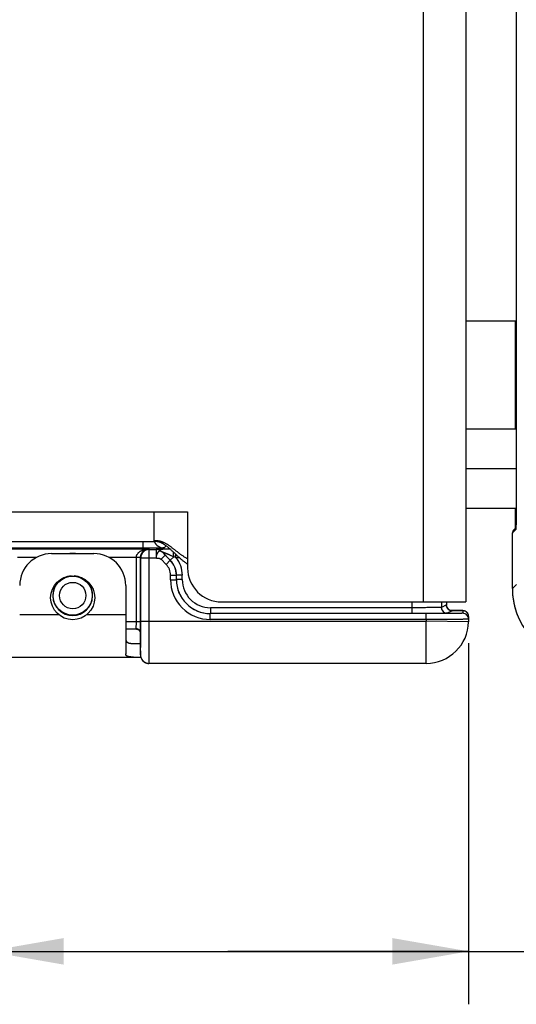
# Model space of a CAD drawing. Header units: inches. Extents: x 0 to 22, y 0 to 17.
# Tile 36 of 44: x 12.1 to 13.2, y 8.6 to 11. Entities that reach past the tile are written whole.
import ezdxf

# ---------------------------------------------------------------- set-up
doc = ezdxf.new("R2010")
doc.units = ezdxf.units.IN
doc.header["$LTSCALE"] = 1.21
doc.header["$MEASUREMENT"] = 0
doc.layers.get('0').update_dxf_attribs({"linetype": 'CONTINUOUS'})
doc.layers.add('DIMENSIONS', color=7, linetype='CONTINUOUS')
doc.styles.get("Standard").update_dxf_attribs({"font": 'txt', "width": 0.8})
doc.dimstyles.new('DIMSTYLE_1', dxfattribs={"dimtxt": 0.125, "dimasz": 0.18, "dimexe": 0.125, "dimexo": 0.0625, "dimgap": 0.0625, "dimtad": 0, "dimtih": 1, "dimtoh": 1, "dimdec": 3, "dimzin": 4, "dimdsep": 46, "dimtxsty": 'STANDARD', "dimblk": '_FILLED', "dimblk1": '_FILLED', "dimblk2": '_FILLED', "dimcen": 0.09, "dimadec": 0, "dimazin": 0, "dimtp": 0.01, "dimtm": 0.01, "dimtfac": 1, "dimtdec": 3, "dimtofl": 0, "dimtmove": 0, "dimatfit": 3, "dimldrblk": '_FILLED', "dimfxl": 1, "dimtolj": 1, "dimtzin": 4, "dimarcsym": 0})

# ---------------------------------------------------------------- blocks, each defined once
blk = doc.blocks.new('_FILLED')
at = {"color": 0, "linetype": 'BYBLOCK'}
blk.add_solid([(0, 0), (-1, 0.174), (-1, -0.174)], dxfattribs=at)
blk = doc.blocks.new('*D1')
at = {"layer": 'DIMENSIONS', "color": 2, "linetype": 'CONTINUOUS'}
for p, q in [((11.9866, 9.5359), (11.9866, 8.6417)), ((13.1218, 9.4942), (13.1218, 8.6417)), ((11.9866, 8.7667), (12.5542, 8.7667)), ((13.1218, 8.7667), (12.5542, 8.7667)), ((12.5542, 8.7667), (13.6127, 8.7667))]:
    blk.add_line(p, q, dxfattribs=at)
at = {"layer": 'DIMENSIONS', "color": 2, "linetype": 'CONTINUOUS', "xscale": 0.18, "yscale": 0.18, "zscale": 0.18, "rotation": 180}
blk.add_blockref('_FILLED', (11.9866, 8.7667), dxfattribs=at)
at = {"layer": 'DIMENSIONS', "color": 2, "linetype": 'CONTINUOUS', "xscale": 0.18, "yscale": 0.18, "zscale": 0.18}
blk.add_blockref('_FILLED', (13.1218, 8.7667), dxfattribs=at)
at = {"layer": 'DIMENSIONS', "color": 2, "linetype": 'CONTINUOUS', "insert": (13.6752, 8.8292), "char_height": 0.125, "width": 1.325, "attachment_point": 1, "line_spacing_factor": 0.9}
blk.add_mtext('1.135{\\Ftxt.shx;\\W1.000000;\\H0.125000; }[28.83]', dxfattribs=at)

msp = doc.modelspace()

# ---------------------------------------------------------------- linework, layer by layer
at = {"color": 7, "linetype": 'CONTINUOUS'}
for p, q in [((13.0149, 12.7703), (13.0149, 9.5913)), ((13.1149, 12.7703), (13.1149, 9.5913)), ((13.2336, 12.582), (13.2336, 9.7816)), ((13.1149, 10.2551), (13.2336, 10.2551)), ((13.2318, 10.2551), (13.2318, 9.9988)), ((13.2336, 9.9988), (13.1149, 9.9988)), ((13.2336, 9.9053), (13.1149, 9.9053)), ((13.2336, 9.8118), (13.1149, 9.8118)), ((13.2318, 9.8118), (13.2318, 9.7776)), ((10.4849, 9.8043), (12.4589, 9.8043)), ((12.3799, 9.7343), (12.3799, 9.8043)), ((12.4589, 9.8043), (12.4589, 9.6713)), ((13.2332, 9.7622), (13.225, 9.754)), ((13.2335, 9.7665), (13.228, 9.761)), ((13.2317, 9.767), (13.2316, 9.7661)), ((13.2316, 9.7661), (13.2316, 9.7653)), ((13.2316, 9.7653), (13.2316, 9.7647)), ((13.2318, 9.7705), (13.2317, 9.7686)), ((13.2317, 9.7686), (13.2317, 9.767)), ((13.2318, 9.7801), (13.2336, 9.7801)), ((13.2318, 9.7776), (13.2318, 9.775)), ((13.2318, 9.775), (13.2318, 9.7726)), ((13.2318, 9.7726), (13.2318, 9.7705)), ((13.2334, 9.7634), (13.2332, 9.7622)), ((13.2336, 9.7822), (13.2334, 9.7635)), ((13.2335, 9.7672), (13.2334, 9.7661)), ((13.2334, 9.7661), (13.2334, 9.7649)), ((13.2334, 9.7649), (13.2334, 9.7645)), ((13.2334, 9.7645), (13.2334, 9.7641)), ((13.2336, 9.7746), (13.2335, 9.7718)), ((13.2335, 9.7718), (13.2335, 9.769)), ((13.2335, 9.769), (13.2335, 9.7672)), ((13.2336, 9.7816), (13.2336, 9.7788)), ((13.2336, 9.7788), (13.2336, 9.7746)), ((13.225, 9.623), (13.225, 9.754)), ((12.3533, 9.718), (10.4706, 9.718)), ((10.4849, 9.7343), (12.3799, 9.7343)), ((12.0281, 9.7166), (12.3677, 9.7166)), ((12.3533, 9.7343), (12.3533, 9.718)), ((12.3677, 9.7166), (12.3685, 9.715)), ((12.3685, 9.715), (12.3845, 9.715)), ((12.3685, 9.5463), (12.3685, 9.715)), ((12.3845, 9.715), (12.3845, 9.695)), ((12.3845, 9.715), (12.3845, 9.715)), ((12.4033, 9.7189), (12.4082, 9.7238)), ((12.0578, 9.6966), (12.1029, 9.6966)), ((12.1379, 9.7053), (12.2379, 9.7053)), ((12.2729, 9.6966), (12.338, 9.6966)), ((12.348, 9.6964), (12.338, 9.6966)), ((12.348, 9.6961), (12.338, 9.6961)), ((12.338, 9.5443), (12.338, 9.6961)), ((12.348, 9.6961), (12.3485, 9.695)), ((12.348, 9.5443), (12.348, 9.6961)), ((12.3485, 9.695), (12.3845, 9.695)), ((12.3485, 9.5463), (12.3485, 9.695)), ((12.4059, 9.7017), (12.3962, 9.6919)), ((12.4081, 9.68), (12.3962, 9.6919)), ((12.418, 9.6898), (12.3986, 9.7092)), ((12.3986, 9.7092), (12.3986, 9.7092)), ((12.3986, 9.7092), (12.4059, 9.7017)), ((12.4179, 9.6898), (12.4059, 9.7017)), ((12.418, 9.6898), (12.4179, 9.6898)), ((12.4261, 9.698), (12.418, 9.6898)), ((12.4314, 9.6956), (12.4314, 9.7033)), ((12.4397, 9.6956), (12.4314, 9.6956)), ((12.4081, 9.68), (12.4179, 9.6898)), ((12.4187, 9.6544), (12.4325, 9.6544)), ((12.4187, 9.6438), (12.4187, 9.6544)), ((12.4187, 9.6438), (12.4325, 9.6438)), ((12.4326, 9.6545), (12.4325, 9.6544)), ((12.4325, 9.6438), (12.4325, 9.6544)), ((12.4325, 9.6438), (12.4326, 9.6439)), ((12.4464, 9.6545), (12.4326, 9.6545)), ((12.4326, 9.6439), (12.4326, 9.6545)), ((12.4464, 9.6439), (12.4326, 9.6439)), ((12.4464, 9.6439), (12.4464, 9.6545)), ((12.3129, 9.6303), (12.3129, 9.469)), ((13.2349, 9.6328), (13.225, 9.623)), ((12.9875, 9.5777), (12.5126, 9.5777)), ((12.5126, 9.5777), (12.5126, 9.5639)), ((12.5389, 9.5913), (13.1149, 9.5913)), ((12.9875, 9.5913), (12.9875, 9.5639)), ((13.0575, 9.5913), (13.0575, 9.5784)), ((13.0692, 9.5843), (13.0575, 9.5784)), ((13.0692, 9.5913), (13.0692, 9.5843)), ((13.0692, 9.5913), (13.0692, 9.5843)), ((13.0692, 9.5843), (13.0692, 9.5843)), ((12.0629, 9.5613), (12.1547, 9.5613)), ((12.2211, 9.5613), (12.3129, 9.5613)), ((12.5125, 9.5638), (12.5126, 9.5639)), ((13.0217, 9.5638), (12.5125, 9.5638)), ((12.5125, 9.5501), (12.5125, 9.5638)), ((12.9875, 9.5639), (12.5126, 9.5639)), ((13.0217, 9.5501), (13.0217, 9.5638)), ((13.0829, 9.5705), (13.0712, 9.5646)), ((13.0914, 9.5712), (13.0784, 9.5713)), ((13.0814, 9.5706), (13.0829, 9.5705)), ((13.0982, 9.5711), (13.0914, 9.5712)), ((13.1019, 9.571), (13.0982, 9.5711)), ((13.104, 9.5709), (13.1019, 9.571)), ((13.1051, 9.5709), (13.104, 9.5709)), ((13.1061, 9.5709), (13.1051, 9.5709)), ((13.1067, 9.5709), (13.1061, 9.5709)), ((13.1071, 9.5708), (13.1067, 9.5709)), ((13.1075, 9.5708), (13.1071, 9.5708)), ((13.1078, 9.5708), (13.1075, 9.5708)), ((13.1083, 9.5708), (13.1078, 9.5708)), ((13.108, 9.5707), (13.1079, 9.5646)), ((13.1218, 9.5567), (13.1216, 9.5445)), ((12.348, 9.5443), (12.3129, 9.5443)), ((12.3382, 9.5273), (12.3129, 9.5273)), ((12.3378, 9.5277), (12.338, 9.5443)), ((12.3478, 9.518), (12.348, 9.5443)), ((12.3485, 9.5463), (13.0216, 9.5463)), ((13.0217, 9.5501), (12.5125, 9.5501)), ((13.0217, 9.5501), (13.0216, 9.5463)), ((13.1216, 9.5445), (13.0216, 9.5463)), ((13.0216, 9.4463), (13.0216, 9.5463)), ((12.3475, 9.52), (12.3476, 9.5195)), ((12.3476, 9.5195), (12.3477, 9.519)), ((12.3478, 9.5185), (12.3478, 9.5181)), ((12.3478, 9.5181), (12.3478, 9.5179)), ((12.3478, 9.4763), (12.3478, 9.518)), ((12.3478, 9.5179), (12.3478, 9.518)), ((12.3311, 9.4933), (12.3478, 9.4933)), ((11.2219, 9.4613), (12.3484, 9.4613)), ((12.3478, 9.4763), (12.3478, 9.4763)), ((12.3478, 9.4763), (12.3478, 9.4763)), ((12.3478, 9.4763), (12.3478, 9.4663)), ((12.3478, 9.4717), (12.3478, 9.4711)), ((12.3478, 9.4702), (12.3478, 9.4672)), ((12.3478, 9.4672), (12.3478, 9.4665)), ((12.3478, 9.4665), (12.3478, 9.466)), ((13.0216, 9.4463), (12.3678, 9.4463))]:
    msp.add_line(p, q, dxfattribs=at)
for points in [[(13.2334, 9.7641), (13.2334, 9.7638), (13.2334, 9.7637), (13.2334, 9.7636), (13.2334, 9.7636), (13.2334, 9.7635), (13.2334, 9.7635), (13.2334, 9.7635)], [(13.225, 9.623), (13.2252, 9.6162), (13.2256, 9.6091), (13.2263, 9.6021), (13.2273, 9.5951), (13.2286, 9.5882), (13.2302, 9.5814), (13.2321, 9.5746), (13.2342, 9.5679), (13.2366, 9.5613)], [(13.0814, 9.5706), (13.0814, 9.5706), (13.0813, 9.5706), (13.0813, 9.5706), (13.0813, 9.5706), (13.0812, 9.5706), (13.0811, 9.5706), (13.081, 9.5707), (13.0808, 9.5707), (13.0806, 9.5707), (13.0804, 9.5707), (13.0802, 9.5708), (13.0799, 9.5709), (13.0796, 9.5709), (13.0793, 9.571), (13.0789, 9.5711), (13.0785, 9.5713), (13.078, 9.5714), (13.0775, 9.5716), (13.077, 9.5718), (13.0765, 9.5721), (13.076, 9.5724), (13.0755, 9.5727), (13.0749, 9.5731), (13.0744, 9.5735), (13.0738, 9.5739), (13.0733, 9.5744), (13.0728, 9.575), (13.0722, 9.5756), (13.0717, 9.5763), (13.0713, 9.577), (13.0708, 9.5777), (13.0704, 9.5786), (13.0701, 9.5794), (13.0697, 9.5804), (13.0695, 9.5813), (13.0693, 9.5824), (13.0692, 9.5834), (13.0692, 9.5843)], [(13.1218, 9.5567), (13.1218, 9.5575), (13.1217, 9.5586), (13.1215, 9.5596), (13.1213, 9.5606), (13.121, 9.5616), (13.1206, 9.5625), (13.1202, 9.5634), (13.1197, 9.5642), (13.1192, 9.5649), (13.1187, 9.5656), (13.1182, 9.5663), (13.1176, 9.5668), (13.117, 9.5674), (13.1165, 9.5678), (13.1159, 9.5683), (13.1153, 9.5686), (13.1147, 9.569), (13.1142, 9.5693), (13.1136, 9.5695), (13.1131, 9.5698), (13.1126, 9.5699), (13.1121, 9.5701), (13.1117, 9.5702), (13.1113, 9.5703), (13.111, 9.5704), (13.1107, 9.5705), (13.1104, 9.5705), (13.1101, 9.5706), (13.1099, 9.5706), (13.1097, 9.5706), (13.1094, 9.5707), (13.1093, 9.5707), (13.1091, 9.5707), (13.1089, 9.5707), (13.1088, 9.5707), (13.1086, 9.5707), (13.1084, 9.5708), (13.1083, 9.5708)], [(12.3382, 9.5273), (12.3387, 9.5273), (12.3395, 9.5272), (12.3402, 9.5271)], [(12.3402, 9.5271), (12.341, 9.5268), (12.3418, 9.5266), (12.3425, 9.5262), (12.3432, 9.5258), (12.3439, 9.5254), (12.3445, 9.5249), (12.3451, 9.5243), (12.3457, 9.5237), (12.3462, 9.5231), (12.3466, 9.5224), (12.3469, 9.5218), (12.3472, 9.5212), (12.3474, 9.5206), (12.3475, 9.52)], [(12.341, 9.5269), (12.3417, 9.5266), (12.3425, 9.5263), (12.3432, 9.5259), (12.3439, 9.5254), (12.3445, 9.5249), (12.3451, 9.5244), (12.3456, 9.5238), (12.3461, 9.5231), (12.3465, 9.5225), (12.3469, 9.5218), (12.3471, 9.5212), (12.3474, 9.5206), (12.3475, 9.52)], [(12.3477, 9.519), (12.3478, 9.5185), (12.3478, 9.5181)], [(12.3478, 9.4763), (12.3478, 9.4733), (12.3478, 9.473)], [(12.3478, 9.473), (12.3478, 9.4723), (12.3478, 9.4717)], [(12.3478, 9.4711), (12.3478, 9.4708), (12.3478, 9.4702)], [(12.3478, 9.466), (12.3478, 9.4659), (12.3478, 9.4657), (12.3478, 9.4656), (12.3478, 9.4654), (12.3478, 9.4653), (12.3478, 9.4651), (12.3478, 9.4649), (12.3479, 9.4647), (12.3479, 9.4645), (12.3479, 9.4643), (12.3479, 9.4641), (12.3479, 9.4639), (12.348, 9.4637), (12.348, 9.4634), (12.348, 9.4632), (12.3481, 9.463), (12.3481, 9.4627), (12.3482, 9.4625), (12.3482, 9.4622), (12.3483, 9.462), (12.3483, 9.4617), (12.3484, 9.4614), (12.3485, 9.4611), (12.3485, 9.4608), (12.3486, 9.4605), (12.3487, 9.4602), (12.3488, 9.4599), (12.3489, 9.4596), (12.3491, 9.4593), (12.3492, 9.4589), (12.3493, 9.4586), (12.3495, 9.4583), (12.3496, 9.4579), (12.3498, 9.4576), (12.35, 9.4572), (12.3502, 9.4569), (12.3503, 9.4565), (12.3506, 9.4561), (12.3508, 9.4558), (12.351, 9.4554), (12.3513, 9.455), (12.3515, 9.4546), (12.3518, 9.4543), (12.3521, 9.4539), (12.3524, 9.4535), (12.3527, 9.4531), (12.353, 9.4528), (12.3534, 9.4524), (12.3538, 9.452), (12.3541, 9.4517), (12.3545, 9.4513), (12.355, 9.4509), (12.3554, 9.4506), (12.3559, 9.4502), (12.3563, 9.4499), (12.3568, 9.4495), (12.3574, 9.4492), (12.3579, 9.4489), (12.3585, 9.4486), (12.3591, 9.4483), (12.3597, 9.448), (12.3603, 9.4477), (12.361, 9.4475), (12.3616, 9.4472), (12.3623, 9.447), (12.3631, 9.4468), (12.3638, 9.4467), (12.3646, 9.4465), (12.3653, 9.4464), (12.3661, 9.4463), (12.367, 9.4463), (12.3678, 9.4463)]]:
    msp.add_lwpolyline(points, dxfattribs=at)
for centre, radius in [((12.1879, 9.6013), 0.052), ((12.1879, 9.6063), 0.0462), ((12.1879, 9.6063), 0.0312)]:
    msp.add_circle(centre, radius, dxfattribs=at)
for centre, radius, start, end in [((13.235, 9.754), 0.01, 135.0017, 180.0198), ((13.2432, 9.7622), 0.01, 171.6103, 180.0169), ((12.3685, 9.695), 0.02, 90.0067, 179.9858), ((12.4033, 9.7439), 0.025, 202.6478, 269.9787), ((12.3845, 9.695), 0.02, 45.0075, 89.9925), ((12.3845, 9.695), 0.02, 45.0075, 89.9925), ((12.1379, 9.6303), 0.075, 90, 180), ((12.1879, 9.6488), 0.0569, 83.0612, 96.9371), ((12.2379, 9.6303), 0.075, 0, 90), ((12.365, 9.6961), 0.027, 178.9539, 180.0549), ((12.3827, 9.6545), 0.05, 359.9976, 45.0024), ((11.8122, 8.3117), 1.5162, 65.8955, 66.112), ((12.3827, 9.6545), 0.0638, 0.0001, 40.1891), ((12.3825, 9.6544), 0.0362, 0.0025, 44.9975), ((12.3825, 9.6544), 0.05, 0.0019, 44.9981), ((12.5389, 9.6713), 0.08, 180, 270), ((12.1879, 9.6063), 0.047, 94.1661, 85.8339), ((12.5125, 9.6438), 0.0938, 180.0021, 270.0055), ((12.5125, 9.6438), 0.08, 180.0012, 270.0088), ((12.5126, 9.6439), 0.08, 180.0028, 270.0021), ((12.5126, 9.6439), 0.0662, 180.0021, 270.0055), ((13.3951, 9.623), 0.17, 180.001, 184.6582), ((13.395, 9.6229), 0.17, 184.656, 267.7163), ((13.0712, 9.5784), 0.0138, 180.0068, 269.9858), ((13.0829, 9.5843), 0.0138, 180.0068, 269.9858), ((13.0778, 9.4895), 0.0812, 87.4964, 87.6691), ((13.1079, 9.5508), 0.0138, 359.0013, 90.0012), ((13.108, 9.5569), 0.0138, 359, 90.0003), ((13.0216, 9.5463), 0.1, 270, 359), ((12.3383, 9.518), 0.00948, 0.1065, 0.2714), ((12.3678, 9.4663), 0.02, 180.0012, 269.9976)]:
    msp.add_arc(centre, radius, start, end, dxfattribs=at)
for points, knots in [([(13.2334, 9.7635), (13.2334, 9.7635), (13.2334, 9.7634), (13.2334, 9.7634), (13.2334, 9.7634)], [0, 0, 0, 0, 0.251504, 1, 1, 1, 1]), ([(12.338, 9.6966), (12.338, 9.6968), (12.338, 9.6972), (12.338, 9.6976), (12.3381, 9.698), (12.3381, 9.6983), (12.3382, 9.6988), (12.3383, 9.6993), (12.3385, 9.7), (12.3387, 9.7006), (12.3389, 9.7013), (12.3393, 9.7021), (12.3397, 9.7029), (12.3401, 9.7037), (12.3408, 9.7048), (12.3417, 9.706), (12.3428, 9.7073), (12.3437, 9.7081), (12.3447, 9.709), (12.3456, 9.7097), (12.3466, 9.7104), (12.348, 9.7113), (12.3497, 9.7123), (12.3515, 9.7132), (12.353, 9.7138), (12.3544, 9.7143), (12.3563, 9.7149), (12.3585, 9.7155), (12.3608, 9.716), (12.3631, 9.7163), (12.3654, 9.7165), (12.3669, 9.7166), (12.3677, 9.7166)], [0, 0, 0, 0, 0.01768, 0.026516, 0.035343, 0.04416, 0.052963, 0.070524, 0.088012, 0.105413, 0.122716, 0.139915, 0.173974, 0.190838, 0.207591, 0.273495, 0.305878, 0.337905, 0.369616, 0.40105, 0.432235, 0.463192, 0.524494, 0.585151, 0.615286, 0.645303, 0.705023, 0.764414, 0.823553, 0.882497, 0.94129, 1, 1, 1, 1]), ([(12.348, 9.6961), (12.348, 9.6962), (12.348, 9.6964), (12.348, 9.6968), (12.348, 9.6971), (12.348, 9.6976), (12.3481, 9.6981), (12.3482, 9.6988), (12.3483, 9.6995), (12.3484, 9.7004), (12.3487, 9.7014), (12.3491, 9.7027), (12.3495, 9.7038), (12.35, 9.7049), (12.3507, 9.7063), (12.3515, 9.7075), (12.3523, 9.7087), (12.3531, 9.7097), (12.3542, 9.7109), (12.3554, 9.7119), (12.3564, 9.7127), (12.3573, 9.7133), (12.3586, 9.7141), (12.36, 9.7148), (12.3616, 9.7154), (12.3631, 9.7159), (12.3646, 9.7163), (12.3662, 9.7165), (12.3672, 9.7166), (12.3677, 9.7166)], [0, 0, 0, 0, 0.011075, 0.022125, 0.033201, 0.044288, 0.066365, 0.08829, 0.11001, 0.131484, 0.17357, 0.21439, 0.25387, 0.291977, 0.328749, 0.39858, 0.431871, 0.464186, 0.526167, 0.585183, 0.613768, 0.641799, 0.696385, 0.749357, 0.801037, 0.851688, 0.901571, 0.950948, 1, 1, 1, 1]), ([(12.4033, 9.7189), (12.4033, 9.7189), (12.4033, 9.7189), (12.4033, 9.7189), (12.4032, 9.7188), (12.4032, 9.7188), (12.4032, 9.7188), (12.4031, 9.7188), (12.403, 9.7188), (12.4028, 9.7188), (12.4026, 9.7188), (12.4024, 9.7187), (12.4022, 9.7187), (12.4019, 9.7187), (12.4015, 9.7187), (12.4009, 9.7186), (12.4001, 9.7186), (12.3992, 9.7185), (12.3982, 9.7185), (12.3971, 9.7185), (12.3959, 9.7184), (12.3946, 9.7184), (12.3931, 9.7184), (12.3911, 9.7183), (12.3883, 9.7183), (12.3846, 9.7182), (12.3807, 9.7182), (12.3766, 9.7181), (12.3722, 9.7181), (12.3676, 9.7181), (12.3629, 9.718), (12.3581, 9.718), (12.3549, 9.718), (12.3533, 9.718)], [0, 0, 0, 0, 0.000355, 0.000837, 0.001454, 0.002211, 0.00311, 0.004152, 0.006668, 0.009762, 0.013433, 0.017681, 0.022505, 0.027903, 0.033872, 0.047512, 0.06339, 0.081467, 0.101705, 0.124063, 0.148482, 0.174902, 0.203262, 0.233501, 0.299324, 0.371734, 0.450068, 0.533575, 0.621477, 0.712943, 0.807113, 0.9031, 1, 1, 1, 1]), ([(12.4589, 9.6928), (12.4569, 9.6939), (12.4531, 9.6962), (12.4475, 9.6998), (12.4422, 9.7036), (12.4372, 9.7074), (12.4331, 9.7106), (12.4299, 9.7131), (12.4276, 9.715), (12.4252, 9.7168), (12.4229, 9.7186), (12.4206, 9.7203), (12.4184, 9.722), (12.4161, 9.7236), (12.4138, 9.7252), (12.4116, 9.7266), (12.4093, 9.728), (12.407, 9.7293), (12.4047, 9.7305), (12.4024, 9.7316), (12.4001, 9.7326), (12.3977, 9.7334), (12.3953, 9.7341), (12.3929, 9.7347), (12.3904, 9.7351), (12.3878, 9.7354), (12.3852, 9.7355), (12.3826, 9.7354), (12.3808, 9.7353), (12.3799, 9.7351)], [0, 0, 0, 0, 0.074082, 0.146424, 0.217128, 0.286217, 0.353657, 0.386738, 0.419378, 0.451567, 0.483295, 0.514555, 0.545342, 0.575655, 0.605497, 0.634881, 0.663823, 0.692354, 0.72051, 0.748344, 0.77592, 0.803318, 0.830632, 0.857973, 0.885468, 0.913259, 0.941499, 0.970355, 1, 1, 1, 1]), ([(12.4589, 9.6803), (12.4569, 9.6817), (12.453, 9.6845), (12.4473, 9.6889), (12.442, 9.6935), (12.437, 9.6981), (12.4329, 9.7019), (12.4297, 9.7049), (12.4274, 9.7072), (12.4251, 9.7093), (12.4228, 9.7115), (12.4205, 9.7136), (12.4183, 9.7156), (12.416, 9.7176), (12.4138, 9.7195), (12.4115, 9.7213), (12.4093, 9.7231), (12.407, 9.7247), (12.404, 9.7267), (12.4009, 9.7286), (12.3978, 9.7302), (12.3954, 9.7312), (12.3929, 9.7321), (12.3904, 9.7329), (12.3879, 9.7335), (12.3853, 9.7339), (12.3826, 9.7342), (12.3808, 9.7343), (12.3799, 9.7343)], [0, 0, 0, 0, 0.075003, 0.148303, 0.21998, 0.290035, 0.358413, 0.391945, 0.42502, 0.457625, 0.489745, 0.521369, 0.552485, 0.583087, 0.613172, 0.642743, 0.671809, 0.700388, 0.728507, 0.783521, 0.810545, 0.837344, 0.864018, 0.890677, 0.917454, 0.944493, 0.971951, 1, 1, 1, 1]), ([(12.4183, 9.7156), (12.4172, 9.7156), (12.4152, 9.7156), (12.4122, 9.7156), (12.4093, 9.7155), (12.4064, 9.7155), (12.4036, 9.7155), (12.4009, 9.7155), (12.3983, 9.7154), (12.3962, 9.7154), (12.3946, 9.7154), (12.3934, 9.7154), (12.3923, 9.7154), (12.3913, 9.7153), (12.3903, 9.7153), (12.3894, 9.7153), (12.3885, 9.7153), (12.3877, 9.7152), (12.387, 9.7152), (12.3865, 9.7152), (12.3861, 9.7152), (12.3858, 9.7152), (12.3856, 9.7152), (12.3854, 9.7151), (12.3852, 9.7151), (12.385, 9.7151), (12.3849, 9.7151), (12.3847, 9.7151), (12.3847, 9.7151), (12.3846, 9.7151), (12.3846, 9.7151), (12.3845, 9.7151), (12.3845, 9.7151), (12.3845, 9.715), (12.3845, 9.715), (12.3845, 9.715)], [0, 0, 0, 0, 0.090197, 0.179184, 0.266669, 0.352296, 0.435656, 0.51632, 0.593718, 0.667155, 0.702188, 0.735975, 0.768372, 0.799229, 0.828405, 0.85577, 0.881215, 0.904611, 0.925798, 0.944597, 0.953037, 0.960806, 0.967887, 0.974265, 0.979947, 0.984938, 0.989237, 0.992837, 0.995724, 0.996894, 0.997881, 0.998681, 0.999296, 0.999728, 1, 1, 1, 1]), ([(12.3986, 9.7092), (12.3986, 9.7092), (12.3984, 9.7093), (12.3981, 9.7096), (12.3977, 9.7099), (12.3971, 9.7103), (12.3965, 9.7106), (12.396, 9.7108), (12.3956, 9.7109), (12.3952, 9.711), (12.3949, 9.7111), (12.3945, 9.7112), (12.394, 9.7112), (12.3933, 9.7112), (12.3927, 9.7111), (12.3921, 9.7109), (12.3915, 9.7106), (12.391, 9.7103), (12.3904, 9.7099), (12.3898, 9.7094), (12.3893, 9.7089), (12.3888, 9.7084), (12.3883, 9.7078), (12.3878, 9.7071), (12.3874, 9.7064), (12.387, 9.7056), (12.3866, 9.7048), (12.3862, 9.7039), (12.3859, 9.703), (12.3856, 9.7021), (12.3853, 9.7012), (12.385, 9.7002), (12.3848, 9.6992), (12.3847, 9.6981), (12.3845, 9.6968), (12.3845, 9.6957), (12.3845, 9.695)], [0, 0, 0, 0, 0.01074, 0.02216, 0.046662, 0.072758, 0.099704, 0.126791, 0.140186, 0.153385, 0.166326, 0.178987, 0.203662, 0.227856, 0.251979, 0.276388, 0.301372, 0.327157, 0.353884, 0.38162, 0.410408, 0.440275, 0.471239, 0.503308, 0.536484, 0.570751, 0.606074, 0.642406, 0.67969, 0.71786, 0.756845, 0.796529, 0.836747, 0.877344, 0.918172, 1, 1, 1, 1]), ([(12.3845, 9.695), (12.385, 9.695), (12.3861, 9.695), (12.3877, 9.6949), (12.3893, 9.6947), (12.3908, 9.6945), (12.3921, 9.6942), (12.3931, 9.6939), (12.3938, 9.6936), (12.3944, 9.6933), (12.3951, 9.6929), (12.3957, 9.6925), (12.396, 9.6921), (12.3962, 9.6919)], [0, 0, 0, 0, 0.127236, 0.256468, 0.385686, 0.513203, 0.637904, 0.699112, 0.75963, 0.819637, 0.879416, 0.939365, 1, 1, 1, 1]), ([(12.4261, 9.698), (12.4255, 9.6982), (12.4241, 9.6988), (12.4222, 9.6996), (12.4202, 9.7004), (12.4182, 9.7013), (12.4162, 9.7021), (12.4143, 9.7029), (12.4123, 9.7037), (12.4107, 9.7044), (12.4094, 9.7049), (12.4085, 9.7053), (12.4076, 9.7057), (12.4066, 9.706), (12.4057, 9.7064), (12.4048, 9.7068), (12.404, 9.7071), (12.4031, 9.7075), (12.4024, 9.7078), (12.4019, 9.708), (12.4015, 9.7081), (12.4011, 9.7083), (12.4008, 9.7084), (12.4004, 9.7085), (12.4001, 9.7087), (12.3998, 9.7088), (12.3995, 9.7089), (12.3993, 9.709), (12.3991, 9.7091), (12.3989, 9.7091), (12.3988, 9.7091), (12.3988, 9.7092), (12.3987, 9.7092), (12.3987, 9.7092), (12.3987, 9.7092), (12.3987, 9.7092), (12.3987, 9.7092), (12.3987, 9.7092), (12.3987, 9.7092), (12.3986, 9.7092), (12.3986, 9.7092), (12.3986, 9.7092), (12.3986, 9.7092), (12.3986, 9.7092), (12.3986, 9.7092)], [0, 0, 0, 0, 0.072788, 0.145424, 0.217848, 0.29, 0.361802, 0.433152, 0.503924, 0.573948, 0.608603, 0.642967, 0.676992, 0.710625, 0.743788, 0.776384, 0.808274, 0.839285, 0.869194, 0.883647, 0.897707, 0.911319, 0.924408, 0.936886, 0.948647, 0.959557, 0.969458, 0.978245, 0.985791, 0.991906, 0.994361, 0.995427, 0.996383, 0.997225, 0.997953, 0.998567, 0.999065, 0.999449, 0.999599, 0.999721, 0.999817, 0.999891, 0.999947, 1, 1, 1, 1]), ([(12.4261, 9.698), (12.4261, 9.6989), (12.4261, 9.7009), (12.426, 9.7033), (12.4259, 9.7051), (12.4258, 9.7064), (12.4257, 9.7077), (12.4256, 9.7085), (12.4255, 9.7089)], [0, 0, 0, 0, 0.272373, 0.533708, 0.658373, 0.778087, 0.892176, 1, 1, 1, 1]), ([(13.0575, 9.5784), (13.0575, 9.5784), (13.0575, 9.5784), (13.0574, 9.5784), (13.0574, 9.5784), (13.0574, 9.5784), (13.0573, 9.5784), (13.0573, 9.5784), (13.0572, 9.5784), (13.057, 9.5783), (13.0568, 9.5783), (13.0565, 9.5783), (13.0562, 9.5783), (13.0559, 9.5783), (13.0555, 9.5783), (13.0551, 9.5782), (13.0547, 9.5782), (13.054, 9.5782), (13.053, 9.5782), (13.0517, 9.5781), (13.0503, 9.5781), (13.0488, 9.5781), (13.0471, 9.578), (13.0452, 9.578), (13.0432, 9.578), (13.0411, 9.578), (13.0389, 9.5779), (13.0356, 9.5779), (13.0313, 9.5779), (13.0259, 9.5778), (13.02, 9.5778), (13.0139, 9.5777), (13.0075, 9.5777), (13.0009, 9.5777), (12.9942, 9.5777), (12.9897, 9.5777), (12.9875, 9.5777)], [0, 0, 0, 0, 0.00014, 0.000313, 0.000763, 0.001357, 0.002094, 0.002977, 0.004005, 0.006499, 0.009575, 0.013233, 0.017471, 0.022286, 0.027677, 0.033639, 0.040171, 0.047267, 0.063138, 0.081214, 0.101454, 0.12381, 0.148229, 0.174654, 0.203024, 0.233271, 0.265323, 0.299106, 0.371542, 0.449896, 0.533431, 0.62136, 0.712855, 0.807054, 0.90307, 1, 1, 1, 1]), ([(13.0712, 9.5646), (13.0712, 9.5646), (13.0712, 9.5646), (13.0712, 9.5646), (13.0712, 9.5646), (13.0711, 9.5646), (13.0711, 9.5646), (13.071, 9.5646), (13.0709, 9.5646), (13.0707, 9.5646), (13.0704, 9.5645), (13.0701, 9.5645), (13.0698, 9.5645), (13.0694, 9.5645), (13.0689, 9.5645), (13.0684, 9.5645), (13.0679, 9.5644), (13.0671, 9.5644), (13.0659, 9.5644), (13.0644, 9.5644), (13.0627, 9.5643), (13.0608, 9.5643), (13.0588, 9.5643), (13.0566, 9.5642), (13.0542, 9.5642), (13.0517, 9.5642), (13.049, 9.5641), (13.0451, 9.5641), (13.04, 9.5641), (13.0334, 9.564), (13.0264, 9.564), (13.0191, 9.564), (13.0115, 9.5639), (13.0036, 9.5639), (12.9956, 9.5639), (12.9902, 9.5639), (12.9875, 9.5639)], [0, 0, 0, 0, 0.000135, 0.000305, 0.00075, 0.00134, 0.002074, 0.002954, 0.00398, 0.00647, 0.009543, 0.013199, 0.017435, 0.022249, 0.027638, 0.0336, 0.04013, 0.047226, 0.063095, 0.081171, 0.101412, 0.123767, 0.148186, 0.174614, 0.202984, 0.233231, 0.265286, 0.299071, 0.371509, 0.449868, 0.533407, 0.62134, 0.71284, 0.807044, 0.903066, 1, 1, 1, 1]), ([(13.1079, 9.5646), (13.1079, 9.5646), (13.1079, 9.5646), (13.1079, 9.5646), (13.1079, 9.5646), (13.1079, 9.5646), (13.1079, 9.5646), (13.1078, 9.5646), (13.1078, 9.5646), (13.1078, 9.5646), (13.1077, 9.5645), (13.1075, 9.5645), (13.1073, 9.5645), (13.107, 9.5645), (13.1066, 9.5645), (13.1062, 9.5645), (13.1058, 9.5644), (13.1053, 9.5644), (13.1048, 9.5644), (13.1042, 9.5644), (13.1036, 9.5644), (13.1026, 9.5643), (13.1013, 9.5643), (13.0996, 9.5643), (13.0977, 9.5642), (13.0956, 9.5642), (13.0933, 9.5642), (13.0909, 9.5641), (13.0883, 9.5641), (13.0855, 9.5641), (13.0826, 9.5641), (13.0795, 9.564), (13.0752, 9.564), (13.0694, 9.564), (13.0622, 9.5639), (13.0546, 9.5639), (13.0466, 9.5639), (13.0384, 9.5639), (13.0301, 9.5638), (13.0245, 9.5638), (13.0217, 9.5638)], [0, 0, 0, 0, 0.000132, 0.000241, 0.000384, 0.000563, 0.000777, 0.001029, 0.001317, 0.002004, 0.002841, 0.00496, 0.007677, 0.01099, 0.014898, 0.019398, 0.024488, 0.030165, 0.036426, 0.043267, 0.050684, 0.058672, 0.076343, 0.09624, 0.118312, 0.142506, 0.168767, 0.197028, 0.227222, 0.259278, 0.293118, 0.328658, 0.365816, 0.44462, 0.528769, 0.617453, 0.709821, 0.804981, 0.902019, 1, 1, 1, 1]), ([(13.1217, 9.5506), (13.1217, 9.5506), (13.1217, 9.5506), (13.1217, 9.5506), (13.1217, 9.5506), (13.1217, 9.5506), (13.1217, 9.5506), (13.1217, 9.5506), (13.1216, 9.5506), (13.1216, 9.5505), (13.1216, 9.5505), (13.1215, 9.5505), (13.1214, 9.5505), (13.1213, 9.5505), (13.1212, 9.5505), (13.1211, 9.5505), (13.1209, 9.5505), (13.1206, 9.5505), (13.1202, 9.5505), (13.1198, 9.5504), (13.1192, 9.5504), (13.1187, 9.5504), (13.1181, 9.5504), (13.1174, 9.5504), (13.1166, 9.5504), (13.1155, 9.5503), (13.114, 9.5503), (13.112, 9.5503), (13.1098, 9.5503), (13.1074, 9.5502), (13.1048, 9.5502), (13.1019, 9.5502), (13.0989, 9.5502), (13.0957, 9.5501), (13.0923, 9.5501), (13.0888, 9.5501), (13.0837, 9.5501), (13.0771, 9.5501), (13.0687, 9.55), (13.0598, 9.55), (13.0506, 9.55), (13.0411, 9.55), (13.0314, 9.55), (13.0249, 9.5501), (13.0217, 9.5501)], [0, 0, 0, 0, 0.00005, 0.000083, 0.000124, 0.000229, 0.00037, 0.000546, 0.000758, 0.001008, 0.001295, 0.00198, 0.002814, 0.003797, 0.00493, 0.006212, 0.007644, 0.010954, 0.014859, 0.019358, 0.024446, 0.030121, 0.036381, 0.04322, 0.050636, 0.058623, 0.076293, 0.096187, 0.118257, 0.142452, 0.168711, 0.196972, 0.227168, 0.259224, 0.293064, 0.328607, 0.365766, 0.444574, 0.528729, 0.617421, 0.709796, 0.804964, 0.90201, 1, 1, 1, 1]), ([(13.0784, 9.5713), (13.0796, 9.5713), (13.0818, 9.5712), (13.085, 9.5712), (13.088, 9.5712), (13.0909, 9.5712), (13.0935, 9.5711), (13.096, 9.5711), (13.0982, 9.5711), (13.1002, 9.571), (13.1018, 9.571), (13.1029, 9.571), (13.1036, 9.5709), (13.1043, 9.5709), (13.105, 9.5709), (13.1055, 9.5709), (13.1061, 9.5709), (13.1065, 9.5708), (13.1069, 9.5708), (13.1072, 9.5708), (13.1075, 9.5708), (13.1077, 9.5708), (13.1078, 9.5708), (13.1078, 9.5708), (13.1079, 9.5707), (13.1079, 9.5707), (13.108, 9.5707), (13.108, 9.5707), (13.108, 9.5707), (13.108, 9.5707), (13.108, 9.5707), (13.108, 9.5707), (13.108, 9.5707)], [0, 0, 0, 0, 0.11447, 0.223167, 0.32578, 0.422007, 0.511586, 0.594257, 0.669778, 0.737943, 0.798554, 0.82597, 0.851435, 0.874932, 0.896444, 0.915954, 0.933448, 0.948915, 0.962345, 0.97373, 0.983062, 0.986956, 0.990336, 0.993202, 0.995554, 0.996538, 0.997396, 0.998126, 0.998731, 0.999213, 0.999577, 1, 1, 1, 1]), ([(12.3478, 9.518), (12.3478, 9.5183), (12.3477, 9.519), (12.3476, 9.5199), (12.3474, 9.5208), (12.347, 9.5217), (12.3466, 9.5226), (12.3461, 9.5234), (12.3455, 9.5242), (12.3449, 9.5249), (12.3441, 9.5255), (12.3433, 9.5261), (12.3425, 9.5266), (12.3416, 9.527), (12.3407, 9.5273), (12.3397, 9.5275), (12.3388, 9.5277), (12.3381, 9.5277), (12.3378, 9.5277)], [0, 0, 0, 0, 0.061651, 0.123346, 0.185115, 0.246984, 0.308976, 0.371109, 0.433395, 0.495841, 0.558446, 0.621204, 0.684105, 0.747131, 0.81026, 0.873467, 0.936724, 1, 1, 1, 1]), ([(12.3382, 9.5273), (12.3382, 9.5273), (12.3381, 9.5273), (12.338, 9.5273), (12.3379, 9.5273), (12.3379, 9.5274), (12.3378, 9.5274), (12.3378, 9.5275), (12.3378, 9.5276), (12.3378, 9.5277), (12.3378, 9.5277)], [0, 0, 0, 0, 0.146455, 0.275644, 0.391524, 0.499958, 0.608273, 0.723946, 0.853113, 1, 1, 1, 1]), ([(12.3478, 9.4663), (12.3478, 9.4663), (12.3478, 9.4663), (12.3478, 9.4663), (12.3478, 9.4663), (12.3478, 9.4663), (12.3478, 9.4663), (12.3478, 9.4664), (12.3478, 9.4664), (12.3478, 9.4664), (12.3479, 9.4665), (12.3479, 9.4667), (12.3479, 9.4669), (12.3479, 9.4672), (12.3479, 9.4675), (12.3479, 9.4678), (12.348, 9.4682), (12.348, 9.4687), (12.348, 9.4692), (12.348, 9.4697), (12.348, 9.4703), (12.348, 9.4712), (12.3481, 9.4724), (12.3481, 9.474), (12.3481, 9.4758), (12.3482, 9.4777), (12.3482, 9.4798), (12.3482, 9.4821), (12.3482, 9.4845), (12.3483, 9.487), (12.3483, 9.4898), (12.3483, 9.4926), (12.3483, 9.4966), (12.3484, 9.502), (12.3484, 9.5087), (12.3484, 9.5158), (12.3485, 9.5231), (12.3485, 9.5307), (12.3485, 9.5385), (12.3485, 9.5437), (12.3485, 9.5463)], [0, 0, 0, 0, 0.000131, 0.000239, 0.000382, 0.000559, 0.000773, 0.001023, 0.001311, 0.001996, 0.002831, 0.004947, 0.00766, 0.01097, 0.014874, 0.019369, 0.024455, 0.030127, 0.036385, 0.043224, 0.050639, 0.058624, 0.076288, 0.096174, 0.118241, 0.142434, 0.16869, 0.196945, 0.227135, 0.259192, 0.293033, 0.328573, 0.365729, 0.444539, 0.528695, 0.617391, 0.709772, 0.804947, 0.902002, 1, 1, 1, 1]), ([(12.3678, 9.4463), (12.3678, 9.4463), (12.3678, 9.4463), (12.3678, 9.4463), (12.3678, 9.4463), (12.3678, 9.4463), (12.3678, 9.4463), (12.3678, 9.4463), (12.3678, 9.4463), (12.3678, 9.4464), (12.3678, 9.4464), (12.3678, 9.4465), (12.3678, 9.4466), (12.3679, 9.4466), (12.3679, 9.4468), (12.3679, 9.4469), (12.3679, 9.4471), (12.3679, 9.4474), (12.3679, 9.4478), (12.3679, 9.4482), (12.3679, 9.4487), (12.368, 9.4493), (12.368, 9.4499), (12.368, 9.4506), (12.368, 9.4513), (12.368, 9.4521), (12.368, 9.453), (12.3681, 9.4542), (12.3681, 9.4559), (12.3681, 9.4582), (12.3682, 9.4606), (12.3682, 9.4632), (12.3682, 9.466), (12.3682, 9.469), (12.3683, 9.4722), (12.3683, 9.4756), (12.3683, 9.4792), (12.3683, 9.4842), (12.3684, 9.4909), (12.3684, 9.4993), (12.3684, 9.5081), (12.3685, 9.5173), (12.3685, 9.5268), (12.3685, 9.5365), (12.3685, 9.543), (12.3685, 9.5463)], [0, 0, 0, 0, 0.000047, 0.000079, 0.000118, 0.000221, 0.00036, 0.000535, 0.000746, 0.000994, 0.00128, 0.001962, 0.002794, 0.003776, 0.004907, 0.006187, 0.007617, 0.010923, 0.014825, 0.01932, 0.024405, 0.030078, 0.036334, 0.043171, 0.050583, 0.058568, 0.067119, 0.076232, 0.096122, 0.118189, 0.142379, 0.168636, 0.196895, 0.227089, 0.259144, 0.292984, 0.328528, 0.365689, 0.444502, 0.528664, 0.617366, 0.709753, 0.804935, 0.901995, 1, 1, 1, 1]), ([(12.3129, 9.5053), (12.3129, 9.5047), (12.3129, 9.5037), (12.3131, 9.5022), (12.3134, 9.5011), (12.3136, 9.5002), (12.3139, 9.4996), (12.3142, 9.499), (12.3145, 9.4984), (12.3149, 9.4979), (12.3153, 9.4974), (12.3157, 9.4969), (12.3162, 9.4965), (12.3167, 9.4961), (12.3174, 9.4956), (12.3185, 9.4951), (12.3199, 9.4945), (12.3214, 9.4941), (12.3231, 9.4938), (12.3249, 9.4935), (12.3269, 9.4934), (12.3289, 9.4933), (12.3303, 9.4933), (12.3311, 9.4933)], [0, 0, 0, 0, 0.063293, 0.122727, 0.178677, 0.205543, 0.231793, 0.257547, 0.282938, 0.308114, 0.333231, 0.358452, 0.383937, 0.409842, 0.436315, 0.491456, 0.550277, 0.613393, 0.681173, 0.753779, 0.83121, 0.913351, 1, 1, 1, 1]), ([(12.3311, 9.4613), (12.3304, 9.4613), (12.329, 9.4613), (12.327, 9.4613), (12.3251, 9.4614), (12.3233, 9.4616), (12.3217, 9.4618), (12.3201, 9.4621), (12.3188, 9.4624), (12.3175, 9.4628), (12.3164, 9.4633), (12.3156, 9.4638), (12.315, 9.4642), (12.3147, 9.4645), (12.3143, 9.4649), (12.314, 9.4653), (12.3137, 9.4657), (12.3135, 9.4661), (12.3133, 9.4665), (12.3132, 9.467), (12.313, 9.4675), (12.3129, 9.4681), (12.3129, 9.4687), (12.3129, 9.469)], [0, 0, 0, 0, 0.09635, 0.187829, 0.27418, 0.355199, 0.430739, 0.500745, 0.56527, 0.624514, 0.678863, 0.728928, 0.752629, 0.775605, 0.798002, 0.819978, 0.8417, 0.863335, 0.885053, 0.907012, 0.929362, 0.95224, 1, 1, 1, 1])]:
    msp.add_open_spline(points, degree=3, knots=knots, dxfattribs=at)
msp.add_open_spline([(13.0813, 9.5706), (13.0813, 9.5706), (13.0814, 9.5706), (13.0814, 9.5706)], degree=3, dxfattribs=at)

# ---------------------------------------------------------------- dimensions: what is measured, and where the dimension line sits
at = {"layer": 'DIMENSIONS', "color": 2, "linetype": 'CONTINUOUS'}
dim = msp.add_linear_dim(base=(11.9866, 8.7667), p1=(13.1218, 9.5567), p2=(11.9866, 9.5984), angle=180, dimstyle='DIMSTYLE_1', dxfattribs=at)
dim.commit()
dim.dimension.update_dxf_attribs({"geometry": '*D1', "text_midpoint": (14.3377, 8.7667), "dimtype": 160})

doc.saveas('drawing.dxf')
